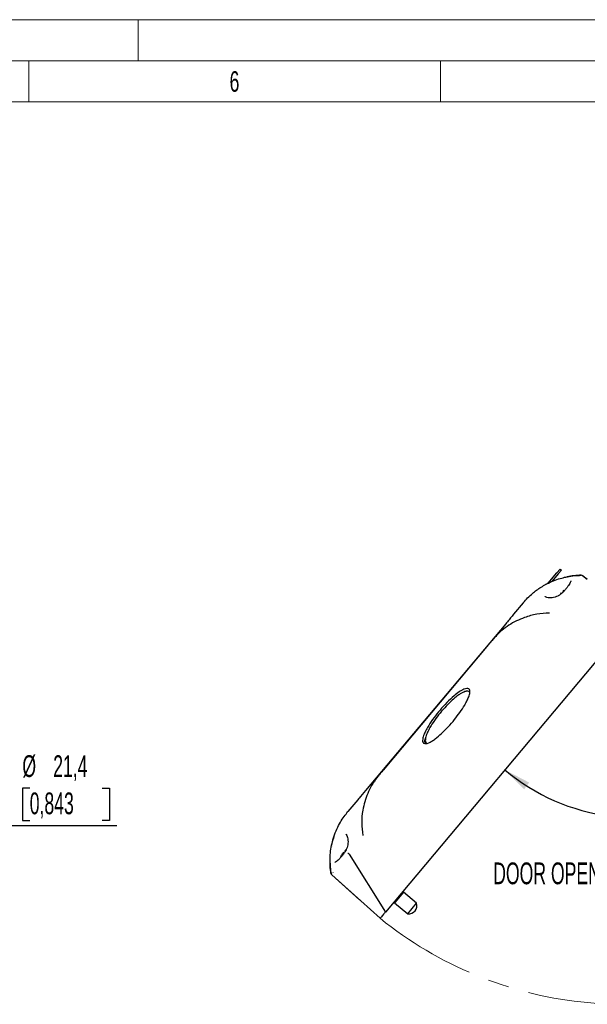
# Model space of a CAD drawing. Header units: millimetres. Extents: x 0 to 1260, y 0 to 891.
# Tile 23 of 56: x 327 to 534, y 532 to 891. Entities that reach past the tile are written whole.
import ezdxf

# ---------------------------------------------------------------- set-up
doc = ezdxf.new("R2010")
doc.units = ezdxf.units.MM
doc.header["$LTSCALE"] = 3
doc.linetypes.add('CENTERX2', pattern=[20.32, 12.7, -2.54, 2.54, -2.54])
doc.layers.add('FORMAT', color=7, linetype='Continuous')
doc.styles.add('SLDTEXTSTYLE0', font='TXT', dxfattribs={"width": 0.605})
doc.styles.add('SLDTEXTSTYLE1', font='TXT', dxfattribs={"width": 0.638186})
doc.dimstyles.new('SLDDIMSTYLE11', dxfattribs={"dimtxt": 7.704956, "dimasz": 9.906, "dimexe": 0, "dimexo": 0.0625, "dimgap": 1.926239, "dimtad": 1, "dimdec": 4, "dimlfac": 3, "dimzin": 12, "dimdsep": 46, "dimtxsty": 'SLDTEXTSTYLE0', "dimsah": 1, "dimcen": 0.09, "dimazin": 3, "dimtfac": 1, "dimtdec": 1, "dimtofl": 0, "dimtmove": 0, "dimatfit": 3, "dimfxl": 1, "dimfrac": 2, "dimtolj": 1, "dimtzin": 12, "dimarcsym": 0})
doc.dimstyles.new('SLDDIMSTYLE7', dxfattribs={"dimtxt": 7.704956, "dimasz": 9.906, "dimexe": 0, "dimexo": 0.0625, "dimgap": 1.926239, "dimtad": 0, "dimtih": 1, "dimtoh": 1, "dimdec": 1, "dimrnd": 1e-09, "dimzin": 12, "dimdsep": 46, "dimtxsty": 'SLDTEXTSTYLE0', "dimsah": 1, "dimcen": 0, "dimadec": 0, "dimazin": 3, "dimtfac": 1, "dimtdec": 1, "dimtofl": 0, "dimtmove": 0, "dimatfit": 3, "dimfxl": 1, "dimfrac": 2, "dimtolj": 1, "dimtzin": 12, "dimarcsym": 0})

# ---------------------------------------------------------------- blocks, each defined once
blk = doc.blocks.new('_D_11')
at = {"layer": 'FORMAT'}
for p, q in [((259.9, 634.98), (309.09, 597.15)), ((330.31, 610.75), (327.67, 610.75)), ((327.67, 610.75), (327.67, 598.92)), ((356.77, 610.75), (359.42, 610.75)), ((359.42, 610.75), (359.42, 598.92)), ((309.09, 597.15), (362.06, 597.15)), ((327.67, 598.92), (330.31, 598.92)), ((359.42, 598.92), (356.77, 598.92))]:
    blk.add_line(p, q, dxfattribs=at)
blk.add_solid([(259.9, 634.98), (266.83, 627.73), (268.68, 630.15)], dxfattribs=at)
at = {"layer": 'FORMAT', "char_height": 7.938, "attachment_point": 1, "style": 'SLDTEXTSTYLE0'}
for s, insert in [('5x', (313.85, 622.74)), ('%%c', (327.63, 622.74)), ('21,4', (338.87, 622.74)), ('0,843', (330.31, 609.15))]:
    blk.add_mtext(s, dxfattribs=dict(at, insert=insert))
blk = doc.blocks.new('_D_24')
at = {"layer": 'FORMAT'}
blk.add_arc((551.54, 674.68), 74.78, 230, 0, dxfattribs=at)
for points in [[(626.32, 674.68), (624.15, 664.9), (627.19, 664.7)], [(503.47, 617.4), (510.56, 610.32), (512.36, 612.77)]]:
    blk.add_solid(points, dxfattribs=at)
at = {"layer": 'FORMAT', "insert": (568.91, 611.56), "char_height": 7.938, "attachment_point": 1, "rotation": 25, "style": 'SLDTEXTSTYLE0'}
blk.add_mtext('130°', dxfattribs=at)

msp = doc.modelspace()

# ---------------------------------------------------------------- linework, layer by layer
at = {"color": 7, "linetype": 'Continuous', "lineweight": 18}
for p, q in [((1260, 891), (0, 891)), ((369.9, 891), (369.9, 876)), ((1245, 876), (15, 876)), ((330, 876), (330, 861)), ((480, 876), (480, 861)), ((330, 861), (180, 861)), ((480, 861), (330, 861)), ((630, 861), (480, 861))]:
    msp.add_line(p, q, dxfattribs=at)
at = {"color": 7, "linetype": 'Continuous', "lineweight": 25}
for p, q in [((522.465329, 689.241435), (523.622346, 690.620315)), ((524.104954, 690.215358), (522.947937, 688.836478)), ((523.622346, 690.620315), (524.104954, 690.215358)), ((519.304697, 685.474741), (522.465329, 689.241435)), ((522.947937, 688.836478), (520.64576, 686.092852)), ((531.641731, 688.313094), (531.334727, 688.361434)), ((531.965766, 688.14793), (533.562549, 686.945812)), ((524.809251, 682.704188), (524.604763, 682.46049)), ((524.604763, 682.46049), (524.743499, 682.310564)), ((524.800758, 682.694067), (525.008576, 682.941735)), ((524.982198, 682.524684), (524.800758, 682.694067)), ((523.862349, 681.575715), (524.155896, 681.92555)), ((510.242384, 678.361762), (506.697148, 674.136715)), ((503.828698, 670.68941), (452.756151, 609.823518)), ((548.580527, 671.156771), (459.961806, 565.545092)), ((503.828698, 670.68941), (503.829224, 670.688969)), ((497.541267, 663.081441), (459.156736, 617.336539)), ((490.565931, 646.185031), (490.654399, 646.130635)), ((490.654399, 646.130635), (490.738707, 645.97145)), ((452.756151, 609.823518), (452.756677, 609.823077)), ((449.961242, 606.521495), (446.314084, 602.174981)), ((441.052385, 592.574875), (441.017372, 592.462687)), ((441.07975, 592.66142), (441.052385, 592.574875)), ((441.10272, 592.733326), (441.07975, 592.66142)), ((441.12465, 592.801359), (441.10272, 592.733327)), ((440.451199, 590.345202), (440.453726, 590.356378)), ((440.460994, 590.38841), (440.453727, 590.356379)), ((440.472487, 590.438716), (440.460993, 590.388409)), ((444.478079, 586.969226), (443.858681, 585.83435)), ((444.478079, 586.969226), (444.771626, 587.319062)), ((445.424981, 588.0977), (445.220493, 587.854001)), ((445.220493, 587.854001), (445.391143, 587.669587)), ((445.416488, 588.087579), (445.624306, 588.335246)), ((445.597929, 587.918195), (445.416488, 588.087579)), ((446.813976, 586.64923), (446.800788, 586.664274)), ((446.813976, 586.64923), (459.961806, 565.545092)), ((439.777117, 583.335134), (439.879874, 581.813921)), ((440.450164, 579.081545), (440.457973, 579.07444)), ((458.034618, 563.248359), (440.457973, 579.07444)), ((450.56611, 569.971038), (440.470099, 579.061527)), ((466.544997, 572.768344), (463.35334, 568.964676)), ((466.544997, 572.768344), (465.981464, 572.719041)), ((471.339142, 568.745579), (466.544997, 572.768344)), ((450.56611, 569.971038), (450.567063, 569.972174)), ((463.281756, 569.501655), (463.331059, 568.938122)), ((463.35334, 568.964676), (463.331059, 568.938122)), ((463.331059, 568.938122), (468.125204, 564.915356)), ((468.125204, 564.915356), (471.339142, 568.745579))]:
    msp.add_line(p, q, dxfattribs=at)
for centre, radius, start, end in [((531.691628, 660.363708), 28, 113.16916159, 118.54347503), ((531.691628, 660.363708), 28, 90.73014491, 101.39537976), ((531.348237, 687.361158), 0.999869, 52.0002673, 90.90376912), ((467.730799, 584.204223), 28, 161.39475678, 166.90101752), ((467.730799, 584.204223), 28, 177.18598234, 183.60906737), ((441.083403, 579.854939), 1, 189.26985509, 228), ((442.016502, 580.360405), 1.25, 197.44556275, 205.15556452), ((468.461832, 567.89641), 3, 263.55730976, 16.44269024)]:
    msp.add_arc(centre, radius, start, end, dxfattribs=at)
for start_param, end_param in [(6.1990536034, 6.7256138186), (2.7929114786, 3.1415926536)]:
    msp.add_ellipse((482.657189, 636.593991), major_axis=(7.842009, 9.345742), ratio=0.2389263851, start_param=start_param, end_param=end_param, dxfattribs=at)
for points, knots in [([(519.437723, 685.539924), (520.244944, 685.905504), (521.853876, 686.634171), (524.305587, 687.408015), (525.635694, 687.695928), (526.299107, 687.839529)], [0, 0, 0, 0, 0.3354057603, 0.6685224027, 1, 1, 1, 1]), ([(527.623013, 686.374648), (527.622022, 686.360895), (527.619833, 686.330544), (527.479807, 685.943106), (527.175262, 685.378009), (526.679906, 684.604552), (526.00914, 683.694409), (525.194742, 682.741673), (524.441246, 681.961834), (523.954554, 681.581898), (523.795109, 681.457428)], [0, 0, 0, 0, 0.092132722, 0.2033140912, 0.3327263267, 0.4754371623, 0.6271595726, 0.7791730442, 0.9276554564, 1, 1, 1, 1]), ([(526.300277, 687.839759), (527.165404, 687.988234), (528.840761, 688.275762), (530.521716, 688.333507), (531.334654, 688.361433)], [0, 0, 0, 0, 0.5163831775, 1, 1, 1, 1]), ([(533.5586, 686.926822), (533.068325, 687.299491), (532.536126, 687.704026), (532.007414, 688.115516), (531.965766, 688.14793)], [0, 0, 0, 0, 0.92122734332, 1, 1, 1, 1]), ([(510.242384, 678.361762), (510.750621, 678.94036), (511.761225, 680.090874), (513.433124, 681.628298), (515.101198, 682.946991), (516.737973, 684.06419), (518.20921, 684.925533), (519.143891, 685.392985), (519.436837, 685.539492)], [0, 0, 0, 0, 0.2231091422, 0.4436411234, 0.5976626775, 0.7576061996, 0.924029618, 1, 1, 1, 1]), ([(525.13563, 682.696446), (525.079715, 682.634583), (524.967887, 682.510858), (524.764256, 682.269091), (524.624416, 682.082633), (524.535015, 681.963428)], [0, 0, 0, 0, 0.2650774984, 0.5301533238, 1, 1, 1, 1]), ([(523.792632, 681.45534), (523.73728, 681.403731), (523.423301, 681.110989), (522.730916, 680.747672), (521.762293, 680.362922), (520.719429, 680.154353), (519.692584, 680.112611), (518.833304, 680.245532), (518.324612, 680.446841), (518.208951, 680.563648), (518.183563, 680.589288)], [0, 0, 0, 0, 0.0259199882, 0.1470273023, 0.2812101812, 0.4332887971, 0.6029735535, 0.779716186, 0.9516466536, 1, 1, 1, 1]), ([(519.764638, 674.572628), (518.209432, 674.475161), (515.016161, 674.275035), (511.064352, 673.157682), (507.715562, 671.741573), (504.920405, 670.180097), (503.2401, 668.895113), (502.389053, 668.244289)], [0, 0, 0, 0, 0.2289225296, 0.4700416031, 0.6420290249, 0.8186935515, 1, 1, 1, 1]), ([(506.699351, 674.134866), (506.519863, 673.921605), (505.988856, 673.290681), (505.024075, 672.117829), (504.231537, 671.170074), (503.829224, 670.688969)], [0, 0, 0, 0, 0.2009002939, 0.5943564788, 1, 1, 1, 1]), ([(502.389053, 668.244289), (502.080508, 667.976946), (501.454248, 667.434316), (500.447746, 666.398601), (499.394046, 665.241651), (498.418518, 664.120794), (497.798171, 663.385817), (497.541267, 663.081441)], [0, 0, 0, 0, 0.2089656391, 0.4241416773, 0.633085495, 0.8480499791, 1, 1, 1, 1]), ([(473.86537, 627.158847), (473.735454, 627.33582), (473.476339, 627.688789), (473.52706, 628.805292), (473.988554, 630.267509), (474.803408, 631.971959), (475.99081, 634.023828), (477.658428, 636.472513), (479.883604, 639.275774), (482.323904, 641.977752), (484.680385, 644.201134), (486.807243, 645.863133), (488.413221, 646.809357), (489.655213, 647.170967), (490.416092, 647.019073), (490.77072, 646.433596), (490.797108, 645.44415), (490.417216, 644.100434), (489.718746, 642.538374), (488.675558, 640.639741), (487.180926, 638.348316), (485.153494, 635.68381), (482.908431, 633.078383), (480.53299, 630.682487), (478.506295, 628.951325), (476.927138, 627.853473), (475.775409, 627.225893), (474.724795, 626.892665), (474.121319, 626.964897), (473.898559, 627.133697), (473.86537, 627.158847)], [0, 0, 0, 0, 0.021902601, 0.043684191, 0.0797777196, 0.1111284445, 0.1425518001, 0.197864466, 0.2532559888, 0.3117352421, 0.370086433, 0.4094166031, 0.4489704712, 0.4734515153, 0.4981473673, 0.5193291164, 0.5396510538, 0.5734414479, 0.6022239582, 0.6310735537, 0.6827485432, 0.7345113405, 0.789837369, 0.8451081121, 0.8956998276, 0.9213435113, 0.9468980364, 0.9712012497, 0.9957092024, 1, 1, 1, 1]), ([(489.417121, 645.976022), (489.353999, 645.979314), (488.905868, 646.002686), (487.930908, 645.514176), (486.614556, 644.687845), (485.114488, 643.524049), (483.177141, 641.756772), (480.991962, 639.437016), (478.824082, 636.789425), (477.146875, 634.409163), (475.929254, 632.376885), (475.099491, 630.701706), (474.554678, 629.203483), (474.572948, 628.464981), (474.579974, 628.180983)], [0, 0, 0, 0, 0.0131326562, 0.0932340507, 0.1466851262, 0.2199517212, 0.3247524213, 0.4545362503, 0.5842464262, 0.7142075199, 0.7896160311, 0.8653930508, 0.948235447, 1, 1, 1, 1]), ([(474.798002, 626.97527), (474.7928, 626.975698), (474.564624, 626.994454), (474.397344, 627.396577), (474.289856, 628.052278), (474.453226, 628.633658), (474.53592, 628.927938)], [0, 0, 0, 0, 0.0082028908, 0.3598123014, 0.6759531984, 1, 1, 1, 1]), ([(459.156736, 617.336539), (458.805572, 616.914791), (458.093173, 616.059202), (457.08236, 614.796168), (456.152305, 613.571256), (455.420924, 612.52631), (455.062027, 611.916976), (454.914133, 611.665883)], [0, 0, 0, 0, 0.2092273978, 0.4244545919, 0.6336952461, 0.84905375, 1, 1, 1, 1]), ([(454.914133, 611.665883), (454.420975, 610.714741), (453.44729, 608.83682), (452.394913, 605.812977), (451.581835, 602.269167), (451.167682, 598.18338), (451.525102, 595.00387), (451.699175, 593.455367)], [0, 0, 0, 0, 0.1813081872, 0.3579726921, 0.5299583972, 0.7710776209, 1, 1, 1, 1]), ([(452.756677, 609.823077), (451.928893, 608.85608), (450.923761, 607.681909), (450.112303, 606.68991), (449.969127, 606.514879)], [0, 0, 0, 0, 0.8235568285, 1, 1, 1, 1]), ([(440.761946, 591.58809), (440.893767, 592.040741), (441.321901, 593.510881), (442.23876, 595.807962), (443.529702, 598.282381), (444.901453, 600.413144), (445.841558, 601.585646), (446.314084, 602.174981)], [0, 0, 0, 0, 0.1067802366, 0.3468050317, 0.5727486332, 0.7852504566, 1, 1, 1, 1]), ([(445.495941, 593.966067), (445.558786, 593.912817), (445.733596, 593.764701), (446.036041, 593.191642), (446.284194, 592.298505), (446.383561, 591.238575), (446.287427, 590.136814), (446.089048, 589.235614), (445.837666, 588.731197), (445.754356, 588.564029)], [0, 0, 0, 0, 0.1009491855, 0.2807965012, 0.4565512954, 0.6377509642, 0.7954031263, 0.9321950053, 1, 1, 1, 1]), ([(439.77908, 585.115988), (439.830274, 585.99981), (439.92662, 587.663159), (440.348865, 590.013065), (440.673992, 591.252736), (440.761914, 591.587975)], [0, 0, 0, 0, 0.45270992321, 0.85199865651, 1, 1, 1, 1]), ([(440.319602, 589.729621), (440.311874, 589.691424), (440.286328, 589.565163), (440.283229, 589.547971), (440.281068, 589.535979)], [0, 0, 0, 0, 0.3025157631, 1, 1, 1, 1]), ([(445.756993, 588.561166), (445.713716, 588.457232), (445.524955, 588.003907), (445.009107, 587.189513), (444.287908, 586.177534), (443.501476, 585.256037), (442.751955, 584.489106), (442.120216, 583.953727), (441.708659, 583.665868), (441.489281, 583.600992), (441.532072, 583.602325), (441.540054, 583.602574)], [0, 0, 0, 0, 0.03984345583, 0.17378448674, 0.31634864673, 0.45979614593, 0.60614502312, 0.75079014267, 0.86972994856, 0.97570004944, 1, 1, 1, 1]), ([(443.73104, 585.665001), (443.917839, 586.049267), (444.112485, 586.449676), (444.357918, 586.822774), (444.367813, 586.837816)], [0, 0, 0, 0, 0.9596832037, 1, 1, 1, 1]), ([(443.858681, 585.83435), (443.843209, 585.820685), (443.812266, 585.793356), (443.766157, 585.739316), (443.744736, 585.693983), (443.73104, 585.665001)], [0, 0, 0, 0, 0.2650774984, 0.5301533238, 1, 1, 1, 1]), ([(445.75136, 588.089957), (445.695445, 588.028094), (445.583617, 587.904369), (445.379986, 587.662602), (445.240146, 587.476144), (445.150745, 587.356939)], [0, 0, 0, 0, 0.2650774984, 0.5301533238, 1, 1, 1, 1]), ([(446.330104, 587.049488), (446.334375, 587.045903), (446.396783, 586.993513), (446.545247, 586.870469), (446.712057, 586.735871), (446.800788, 586.664274)], [0, 0, 0, 0, 0.0332467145, 0.4857527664, 1, 1, 1, 1]), ([(440.128774, 579.667895), (440.008868, 580.527187), (439.757574, 582.328056), (439.771768, 584.160923), (439.779189, 585.119231)], [0, 0, 0, 0, 0.4771535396, 1, 1, 1, 1]), ([(439.879874, 581.813921), (439.891349, 581.614807), (439.93299, 580.892252), (440.051704, 580.183717), (440.137705, 579.670433)], [0, 0, 0, 0, 0.2755692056, 1, 1, 1, 1]), ([(440.138253, 579.669244), (440.139909, 579.658941), (440.1578, 579.54768), (440.230172, 579.327484), (440.374558, 579.166068), (440.450164, 579.081545)], [0, 0, 0, 0, 0.0463587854, 0.5006395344, 1, 1, 1, 1]), ([(459.961806, 565.545092), (459.743219, 565.28459), (459.30613, 564.763688), (458.722257, 564.067855), (458.293023, 563.556315), (458.068235, 563.288422), (458.044315, 563.259915), (458.034618, 563.248359)], [0, 0, 0, 0, 0.2166449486, 0.4332058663, 0.6493373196, 0.8578426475, 1, 1, 1, 1])]:
    msp.add_open_spline(points, degree=3, knots=knots, dxfattribs=at)
msp.add_open_spline([(440.128587, 579.669058), (440.156454, 579.558403), (440.212188, 579.337093), (440.367399, 579.169779), (440.445004, 579.086122)], degree=3, dxfattribs=at)
at = {"layer": 'FORMAT', "linetype": 'CENTERX2', "lineweight": 18}
msp.add_arc((546.673316, 672.835384), 140.947277, 231.03257871, 1.6677153, dxfattribs=at)

# ---------------------------------------------------------------- texts
at = {"color": 7, "linetype": 'Continuous', "lineweight": 0, "insert": (404.946038, 872.20421), "char_height": 7.500033, "attachment_point": 2, "style": 'SLDTEXTSTYLE1'}
msp.add_mtext('6', dxfattribs=at)
at = {"layer": 'FORMAT', "insert": (499.264018, 583.621482), "char_height": 7.9375, "attachment_point": 1, "style": 'SLDTEXTSTYLE0'}
msp.add_mtext('DOOR OPENING DETAILS', dxfattribs=at)

# ---------------------------------------------------------------- dimensions: what is measured, and where the dimension line sits
at = {"layer": 'FORMAT'}
dim = msp.add_angular_dim_2l(base=(583.143911, 606.910748), line1=((568.068502, 674.684384), (663.19071, 674.684384)), line2=((459.961806, 565.545092), (548.580527, 671.156771)), dimstyle='SLDDIMSTYLE11', dxfattribs=at)
dim.commit()
dim.dimension.update_dxf_attribs({"geometry": '_D_24', "text_midpoint": (583.143911, 606.910748), "dimtype": 162})
dim = msp.add_diameter_dim_2p(p1=(242.939299, 648.022901), p2=(259.903043, 634.977159), text='5x<>', dimstyle='SLDDIMSTYLE7', dxfattribs=at)
dim.commit()
dim.dimension.update_dxf_attribs({"geometry": '_D_11', "text_midpoint": (337.957106, 610.748674), "dimtype": 163})

doc.saveas('drawing.dxf')
